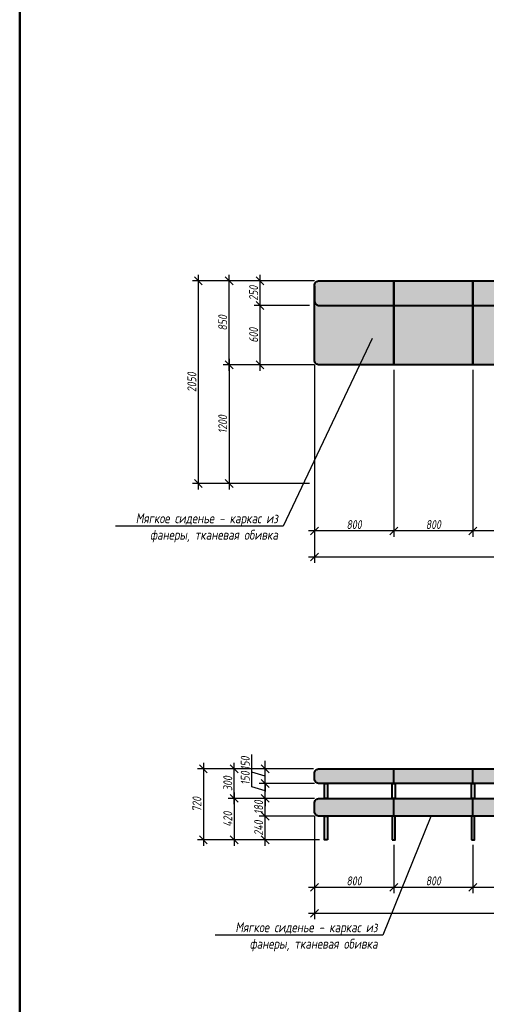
# Model space of a CAD drawing. Header units: millimetres. Extents: x 42571 to 146629, y -34435 to 73146.
# Tile 77 of 93: x 87119 to 91829, y 4247 to 14198. Entities that reach past the tile are written whole.
import ezdxf
from ezdxf import colors
from ezdxf.entities.mleader import LeaderData, LeaderLine
from ezdxf.math import Vec2, Vec3

# ---------------------------------------------------------------- set-up
doc = ezdxf.new("R2010")
doc.units = ezdxf.units.MM
doc.layers.get('Defpoints').update_dxf_attribs({"color": 31})
doc.layers.add('dim_meb', color=7, linetype='Continuous', lineweight=5)
doc.layers.add('wall_obm', color=172, linetype='Continuous', lineweight=40)
doc.styles.add('fl_iso paper', font='isocpeur.ttf', dxfattribs={"width": 0.8, "oblique": 10})
doc.dimstyles.new('In tre 1_50', dxfattribs={"dimtxt": 90, "dimasz": 80, "dimexe": 60, "dimexo": 50, "dimgap": 20, "dimtad": 1, "dimdec": 0, "dimrnd": 5, "dimzin": 0, "dimdsep": 46, "dimtxsty": 'fl_iso paper', "dimblk": 'OBLIQUE', "dimcen": 0, "dimdle": 60, "dimadec": 0, "dimazin": 0, "dimtfac": 1, "dimtdec": 0, "dimtofl": 0, "dimtmove": 1, "dimatfit": 1, "dimfxl": 40, "dimtolj": 1, "dimtzin": 0, "dimarcsym": 1})

# ---------------------------------------------------------------- blocks, each defined once
blk = doc.blocks.new('_Oblique')
at = {"color": 0, "linetype": 'ByBlock', "lineweight": -2}
blk.add_line((-0.5, -0.5), (0.5, 0.5), dxfattribs=at)
blk = doc.blocks.new('*D679')
at = {"layer": 'Defpoints', "color": 0, "transparency": 16777216}
for p in [(90094.8, 10759.1), (95544.8, 10559.1), (95544.8, 8767.6)]:
    blk.add_point(p, dxfattribs=at)
at = {"layer": 'dim_meb', "color": 0, "lineweight": -2, "transparency": 16777216}
for p, q in [((90094.8, 10709.1), (90094.8, 8707.6)), ((95544.8, 10509.1), (95544.8, 8707.6)), ((90034.8, 8767.6), (95604.8, 8767.6))]:
    blk.add_line(p, q, dxfattribs=at)
at = {"layer": 'dim_meb', "color": 0, "lineweight": -2, "transparency": 16777216, "xscale": 80, "yscale": 80, "zscale": 80, "rotation": 180}
blk.add_blockref('_Oblique', (90094.8, 8767.6), dxfattribs=at)
at = {"layer": 'dim_meb', "color": 0, "lineweight": -2, "transparency": 16777216, "xscale": 80, "yscale": 80, "zscale": 80}
blk.add_blockref('_Oblique', (95544.8, 8767.6), dxfattribs=at)
at = {"layer": 'dim_meb', "color": 0, "transparency": 16777216, "insert": (92819.8, 8832.6), "char_height": 90, "attachment_point": 5, "style": 'fl_iso paper'}
blk.add_mtext('\\A1;5450', dxfattribs=at)
blk = doc.blocks.new('*D700')
at = {"layer": 'Defpoints', "color": 0, "transparency": 16777216}
for p in [(89596, 6148.4), (90144.8, 6148.4), (90194.8, 5908.4)]:
    blk.add_point(p, dxfattribs=at)
at = {"layer": 'dim_meb', "color": 0, "lineweight": -2, "transparency": 16777216}
for p, q in [((89596, 5848.4), (89596, 6208.4)), ((90094.8, 6148.4), (89536, 6148.4)), ((90144.8, 5908.4), (89536, 5908.4))]:
    blk.add_line(p, q, dxfattribs=at)
at = {"layer": 'dim_meb', "color": 0, "lineweight": -2, "transparency": 16777216, "xscale": 80, "yscale": 80, "zscale": 80}
for p, rotation in [((89596, 6148.4), 90), ((89596, 5908.4), 270)]:
    blk.add_blockref('_Oblique', p, dxfattribs=dict(at, rotation=rotation))
at = {"layer": 'dim_meb', "color": 0, "transparency": 16777216, "insert": (89531, 6028.4), "char_height": 90, "attachment_point": 5, "rotation": 90, "style": 'fl_iso paper'}
blk.add_mtext('\\A1;240', dxfattribs=at)
blk = doc.blocks.new('*D701')
at = {"layer": 'Defpoints', "color": 0, "transparency": 16777216}
for p in [(89596, 6328.4), (90144.8, 6328.4), (90144.8, 6148.4)]:
    blk.add_point(p, dxfattribs=at)
at = {"layer": 'dim_meb', "color": 0, "lineweight": -2, "transparency": 16777216}
for p, q in [((89596, 6088.4), (89596, 6388.4)), ((90094.8, 6328.4), (89536, 6328.4)), ((90094.8, 6148.4), (89536, 6148.4))]:
    blk.add_line(p, q, dxfattribs=at)
at = {"layer": 'dim_meb', "color": 0, "lineweight": -2, "transparency": 16777216, "xscale": 80, "yscale": 80, "zscale": 80}
for p, rotation in [((89596, 6328.4), 90), ((89596, 6148.4), 270)]:
    blk.add_blockref('_Oblique', p, dxfattribs=dict(at, rotation=rotation))
at = {"layer": 'dim_meb', "color": 0, "transparency": 16777216, "insert": (89531, 6238.4), "char_height": 90, "attachment_point": 5, "rotation": 90, "style": 'fl_iso paper'}
blk.add_mtext('\\A1;180', dxfattribs=at)
blk = doc.blocks.new('*D702')
at = {"layer": 'Defpoints', "color": 0, "transparency": 16777216}
for p in [(89596, 6478.4), (90144.8, 6478.4), (90144.8, 6328.4)]:
    blk.add_point(p, dxfattribs=at)
at = {"layer": 'dim_meb', "color": 0, "lineweight": -2, "transparency": 16777216}
for p, q in [((89461, 6443.9), (89461, 6622.1)), ((90094.8, 6478.4), (89536, 6478.4)), ((89596, 6478.4), (89596, 6558.4)), ((89596, 6328.4), (89596, 6478.4)), ((89596, 6403.4), (89461, 6443.9)), ((90094.8, 6328.4), (89536, 6328.4)), ((89596, 6328.4), (89596, 6248.4))]:
    blk.add_line(p, q, dxfattribs=at)
at = {"layer": 'dim_meb', "color": 0, "lineweight": -2, "transparency": 16777216, "xscale": 80, "yscale": 80, "zscale": 80}
for p, rotation in [((89596, 6478.4), 270), ((89596, 6328.4), 90)]:
    blk.add_blockref('_Oblique', p, dxfattribs=dict(at, rotation=rotation))
at = {"layer": 'dim_meb', "color": 0, "transparency": 16777216, "insert": (89396, 6533), "char_height": 90, "attachment_point": 5, "rotation": 90, "style": 'fl_iso paper'}
blk.add_mtext('\\A1;150', dxfattribs=at)
blk = doc.blocks.new('*D703')
at = {"layer": 'Defpoints', "color": 0, "transparency": 16777216}
for p in [(89596, 6627.7), (90136.4, 6627.7), (90144.8, 6478.4)]:
    blk.add_point(p, dxfattribs=at)
at = {"layer": 'dim_meb', "color": 0, "lineweight": -2, "transparency": 16777216}
for p, q in [((89461, 6593.5), (89461, 6771.8)), ((89596, 6627.7), (89596, 6707.7)), ((89596, 6553), (89461, 6593.5)), ((90086.4, 6627.7), (89536, 6627.7)), ((89596, 6478.4), (89596, 6627.7)), ((90094.8, 6478.4), (89536, 6478.4)), ((89596, 6478.4), (89596, 6398.4))]:
    blk.add_line(p, q, dxfattribs=at)
at = {"layer": 'dim_meb', "color": 0, "lineweight": -2, "transparency": 16777216, "xscale": 80, "yscale": 80, "zscale": 80}
for p, rotation in [((89596, 6627.7), 270), ((89596, 6478.4), 90)]:
    blk.add_blockref('_Oblique', p, dxfattribs=dict(at, rotation=rotation))
at = {"layer": 'dim_meb', "color": 0, "transparency": 16777216, "insert": (89396, 6682.7), "char_height": 90, "attachment_point": 5, "rotation": 90, "style": 'fl_iso paper'}
blk.add_mtext('\\A1;150', dxfattribs=at)
blk = doc.blocks.new('*D704')
at = {"layer": 'Defpoints', "color": 0, "transparency": 16777216}
for p in [(90144.8, 6328.4), (89284.6, 5908.4), (90194.8, 5908.4)]:
    blk.add_point(p, dxfattribs=at)
at = {"layer": 'dim_meb', "color": 0, "lineweight": -2, "transparency": 16777216}
for p, q in [((89284.6, 6388.4), (89284.6, 5848.4)), ((90094.8, 6328.4), (89224.6, 6328.4)), ((90144.8, 5908.4), (89224.6, 5908.4))]:
    blk.add_line(p, q, dxfattribs=at)
at = {"layer": 'dim_meb', "color": 0, "lineweight": -2, "transparency": 16777216, "xscale": 80, "yscale": 80, "zscale": 80}
for p, rotation in [((89284.6, 6328.4), 90), ((89284.6, 5908.4), 270)]:
    blk.add_blockref('_Oblique', p, dxfattribs=dict(at, rotation=rotation))
at = {"layer": 'dim_meb', "color": 0, "transparency": 16777216, "insert": (89219.6, 6118.4), "char_height": 90, "attachment_point": 5, "rotation": 90, "style": 'fl_iso paper'}
blk.add_mtext('\\A1;420', dxfattribs=at)
blk = doc.blocks.new('*D705')
at = {"layer": 'Defpoints', "color": 0, "transparency": 16777216}
for p in [(89284.6, 6627.7), (89659.7, 6627.7), (89659.7, 6328.4)]:
    blk.add_point(p, dxfattribs=at)
at = {"layer": 'dim_meb', "color": 0, "lineweight": -2, "transparency": 16777216}
for p, q in [((89284.6, 6268.4), (89284.6, 6687.7)), ((89609.7, 6627.7), (89224.6, 6627.7)), ((89609.7, 6328.4), (89224.6, 6328.4))]:
    blk.add_line(p, q, dxfattribs=at)
at = {"layer": 'dim_meb', "color": 0, "lineweight": -2, "transparency": 16777216, "xscale": 80, "yscale": 80, "zscale": 80}
for p, rotation in [((89284.6, 6627.7), 90), ((89284.6, 6328.4), 270)]:
    blk.add_blockref('_Oblique', p, dxfattribs=dict(at, rotation=rotation))
at = {"layer": 'dim_meb', "color": 0, "transparency": 16777216, "insert": (89219.6, 6478), "char_height": 90, "attachment_point": 5, "rotation": 90, "style": 'fl_iso paper'}
blk.add_mtext('\\A1;300', dxfattribs=at)
blk = doc.blocks.new('*D706')
at = {"layer": 'Defpoints', "color": 0, "transparency": 16777216}
for p in [(89811.2, 6627.7), (88973.2, 5908.4), (89840.4, 5908.4)]:
    blk.add_point(p, dxfattribs=at)
at = {"layer": 'dim_meb', "color": 0, "lineweight": -2, "transparency": 16777216}
for p, q in [((88973.2, 6687.7), (88973.2, 5848.4)), ((89761.2, 6627.7), (88913.2, 6627.7)), ((89790.4, 5908.4), (88913.2, 5908.4))]:
    blk.add_line(p, q, dxfattribs=at)
at = {"layer": 'dim_meb', "color": 0, "lineweight": -2, "transparency": 16777216, "xscale": 80, "yscale": 80, "zscale": 80}
for p, rotation in [((88973.2, 6627.7), 90), ((88973.2, 5908.4), 270)]:
    blk.add_blockref('_Oblique', p, dxfattribs=dict(at, rotation=rotation))
at = {"layer": 'dim_meb', "color": 0, "transparency": 16777216, "insert": (88908.2, 6268), "char_height": 90, "attachment_point": 5, "rotation": 90, "style": 'fl_iso paper'}
blk.add_mtext('\\A1;720', dxfattribs=at)
blk = doc.blocks.new('*D708')
at = {"layer": 'Defpoints', "color": 0, "transparency": 16777216}
for p in [(90094.8, 6198.4), (90894.8, 5908.4), (90894.8, 5429.7)]:
    blk.add_point(p, dxfattribs=at)
at = {"layer": 'dim_meb', "color": 0, "lineweight": -2, "transparency": 16777216}
for p, q in [((90094.8, 6148.4), (90094.8, 5369.7)), ((90894.8, 5858.4), (90894.8, 5369.7)), ((90034.8, 5429.7), (90954.8, 5429.7))]:
    blk.add_line(p, q, dxfattribs=at)
at = {"layer": 'dim_meb', "color": 0, "lineweight": -2, "transparency": 16777216, "xscale": 80, "yscale": 80, "zscale": 80, "rotation": 180}
blk.add_blockref('_Oblique', (90094.8, 5429.7), dxfattribs=at)
at = {"layer": 'dim_meb', "color": 0, "lineweight": -2, "transparency": 16777216, "xscale": 80, "yscale": 80, "zscale": 80}
blk.add_blockref('_Oblique', (90894.8, 5429.7), dxfattribs=at)
at = {"layer": 'dim_meb', "color": 0, "transparency": 16777216, "insert": (90494.8, 5494.7), "char_height": 90, "attachment_point": 5, "style": 'fl_iso paper'}
blk.add_mtext('\\A1;800', dxfattribs=at)
blk = doc.blocks.new('*D709')
at = {"layer": 'Defpoints', "color": 0, "transparency": 16777216}
for p in [(90894.8, 5908.4), (91694.8, 5908.4), (91694.8, 5429.7)]:
    blk.add_point(p, dxfattribs=at)
at = {"layer": 'dim_meb', "color": 0, "lineweight": -2, "transparency": 16777216}
for p, q in [((90894.8, 5858.4), (90894.8, 5369.7)), ((91694.8, 5858.4), (91694.8, 5369.7)), ((90834.8, 5429.7), (91754.8, 5429.7))]:
    blk.add_line(p, q, dxfattribs=at)
at = {"layer": 'dim_meb', "color": 0, "lineweight": -2, "transparency": 16777216, "xscale": 80, "yscale": 80, "zscale": 80, "rotation": 180}
blk.add_blockref('_Oblique', (90894.8, 5429.7), dxfattribs=at)
at = {"layer": 'dim_meb', "color": 0, "lineweight": -2, "transparency": 16777216, "xscale": 80, "yscale": 80, "zscale": 80}
blk.add_blockref('_Oblique', (91694.8, 5429.7), dxfattribs=at)
at = {"layer": 'dim_meb', "color": 0, "transparency": 16777216, "insert": (91294.8, 5494.7), "char_height": 90, "attachment_point": 5, "style": 'fl_iso paper'}
blk.add_mtext('\\A1;800', dxfattribs=at)
blk = doc.blocks.new('*D710')
at = {"layer": 'Defpoints', "color": 0, "transparency": 16777216}
for p in [(91694.8, 5908.4), (92494.8, 5908.4), (92494.8, 5429.7)]:
    blk.add_point(p, dxfattribs=at)
at = {"layer": 'dim_meb', "color": 0, "lineweight": -2, "transparency": 16777216}
for p, q in [((91694.8, 5858.4), (91694.8, 5369.7)), ((92494.8, 5858.4), (92494.8, 5369.7)), ((91634.8, 5429.7), (92554.8, 5429.7))]:
    blk.add_line(p, q, dxfattribs=at)
at = {"layer": 'dim_meb', "color": 0, "lineweight": -2, "transparency": 16777216, "xscale": 80, "yscale": 80, "zscale": 80, "rotation": 180}
blk.add_blockref('_Oblique', (91694.8, 5429.7), dxfattribs=at)
at = {"layer": 'dim_meb', "color": 0, "lineweight": -2, "transparency": 16777216, "xscale": 80, "yscale": 80, "zscale": 80}
blk.add_blockref('_Oblique', (92494.8, 5429.7), dxfattribs=at)
at = {"layer": 'dim_meb', "color": 0, "transparency": 16777216, "insert": (92094.8, 5494.7), "char_height": 90, "attachment_point": 5, "style": 'fl_iso paper'}
blk.add_mtext('\\A1;800', dxfattribs=at)
blk = doc.blocks.new('*D707')
at = {"layer": 'Defpoints', "color": 0, "transparency": 16777216}
for p in [(90094.8, 6198.4), (95544.8, 6198.4), (95544.8, 5166.9)]:
    blk.add_point(p, dxfattribs=at)
at = {"layer": 'dim_meb', "color": 0, "lineweight": -2, "transparency": 16777216}
for p, q in [((90094.8, 6148.4), (90094.8, 5106.9)), ((95544.8, 6148.4), (95544.8, 5106.9)), ((90034.8, 5166.9), (95604.8, 5166.9))]:
    blk.add_line(p, q, dxfattribs=at)
at = {"layer": 'dim_meb', "color": 0, "lineweight": -2, "transparency": 16777216, "xscale": 80, "yscale": 80, "zscale": 80, "rotation": 180}
blk.add_blockref('_Oblique', (90094.8, 5166.9), dxfattribs=at)
at = {"layer": 'dim_meb', "color": 0, "lineweight": -2, "transparency": 16777216, "xscale": 80, "yscale": 80, "zscale": 80}
blk.add_blockref('_Oblique', (95544.8, 5166.9), dxfattribs=at)
at = {"layer": 'dim_meb', "color": 0, "transparency": 16777216, "insert": (92819.8, 5231.9), "char_height": 90, "attachment_point": 5, "style": 'fl_iso paper'}
blk.add_mtext('\\A1;5450', dxfattribs=at)
blk = doc.blocks.new('*D1155')
at = {"layer": 'Defpoints', "color": 0, "transparency": 16777216}
for p in [(90093.6, 11559.1), (89544.8, 11309.1), (90093.6, 11309.1)]:
    blk.add_point(p, dxfattribs=at)
at = {"layer": 'dim_meb', "color": 0, "lineweight": -2, "transparency": 16777216}
for p, q in [((90043.6, 11559.1), (89484.8, 11559.1)), ((89544.8, 11619.1), (89544.8, 11249.1)), ((90043.6, 11309.1), (89484.8, 11309.1))]:
    blk.add_line(p, q, dxfattribs=at)
at = {"layer": 'dim_meb', "color": 0, "lineweight": -2, "transparency": 16777216, "xscale": 80, "yscale": 80, "zscale": 80}
for p, rotation in [((89544.8, 11559.1), 90), ((89544.8, 11309.1), 270)]:
    blk.add_blockref('_Oblique', p, dxfattribs=dict(at, rotation=rotation))
at = {"layer": 'dim_meb', "color": 0, "transparency": 16777216, "insert": (89479.8, 11434.1), "char_height": 90, "attachment_point": 5, "rotation": 90, "style": 'fl_iso paper'}
blk.add_mtext('\\A1;250', dxfattribs=at)
blk = doc.blocks.new('*D1156')
at = {"layer": 'Defpoints', "color": 0, "transparency": 16777216}
for p in [(90093.6, 11309.1), (89544.8, 10709.1), (90093.6, 10709.1)]:
    blk.add_point(p, dxfattribs=at)
at = {"layer": 'dim_meb', "color": 0, "lineweight": -2, "transparency": 16777216}
for p, q in [((89544.8, 11369.1), (89544.8, 10649.1)), ((90043.6, 11309.1), (89484.8, 11309.1)), ((90043.6, 10709.1), (89484.8, 10709.1))]:
    blk.add_line(p, q, dxfattribs=at)
at = {"layer": 'dim_meb', "color": 0, "lineweight": -2, "transparency": 16777216, "xscale": 80, "yscale": 80, "zscale": 80}
for p, rotation in [((89544.8, 11309.1), 90), ((89544.8, 10709.1), 270)]:
    blk.add_blockref('_Oblique', p, dxfattribs=dict(at, rotation=rotation))
at = {"layer": 'dim_meb', "color": 0, "transparency": 16777216, "insert": (89479.8, 11009.1), "char_height": 90, "attachment_point": 5, "rotation": 90, "style": 'fl_iso paper'}
blk.add_mtext('\\A1;600', dxfattribs=at)
blk = doc.blocks.new('*D1157')
at = {"layer": 'Defpoints', "color": 0, "transparency": 16777216}
for p in [(89233.4, 11559.1), (90144.8, 11559.1), (90144.8, 10709.1)]:
    blk.add_point(p, dxfattribs=at)
at = {"layer": 'dim_meb', "color": 0, "lineweight": -2, "transparency": 16777216}
for p, q in [((90094.8, 11559.1), (89173.4, 11559.1)), ((89233.4, 10649.1), (89233.4, 11619.1)), ((90094.8, 10709.1), (89173.4, 10709.1))]:
    blk.add_line(p, q, dxfattribs=at)
at = {"layer": 'dim_meb', "color": 0, "lineweight": -2, "transparency": 16777216, "xscale": 80, "yscale": 80, "zscale": 80}
for p, rotation in [((89233.4, 11559.1), 90), ((89233.4, 10709.1), 270)]:
    blk.add_blockref('_Oblique', p, dxfattribs=dict(at, rotation=rotation))
at = {"layer": 'dim_meb', "color": 0, "transparency": 16777216, "insert": (89168.4, 11134.1), "char_height": 90, "attachment_point": 5, "rotation": 90, "style": 'fl_iso paper'}
blk.add_mtext('\\A1;850', dxfattribs=at)
blk = doc.blocks.new('*D1153')
at = {"layer": 'Defpoints', "color": 0, "transparency": 16777216}
for p in [(89782.2, 10709.1), (89233.4, 9509.1), (90093.6, 9509.1)]:
    blk.add_point(p, dxfattribs=at)
at = {"layer": 'dim_meb', "color": 0, "lineweight": -2, "transparency": 16777216}
for p, q in [((89233.4, 10769.1), (89233.4, 9449.1)), ((89732.2, 10709.1), (89173.4, 10709.1)), ((90043.6, 9509.1), (89173.4, 9509.1))]:
    blk.add_line(p, q, dxfattribs=at)
at = {"layer": 'dim_meb', "color": 0, "lineweight": -2, "transparency": 16777216, "xscale": 80, "yscale": 80, "zscale": 80}
for p, rotation in [((89233.4, 10709.1), 90), ((89233.4, 9509.1), 270)]:
    blk.add_blockref('_Oblique', p, dxfattribs=dict(at, rotation=rotation))
at = {"layer": 'dim_meb', "color": 0, "transparency": 16777216, "insert": (89168.4, 10109.1), "char_height": 90, "attachment_point": 5, "rotation": 90, "style": 'fl_iso paper'}
blk.add_mtext('\\A1;1200', dxfattribs=at)
blk = doc.blocks.new('*D1154')
at = {"layer": 'Defpoints', "color": 0, "transparency": 16777216}
for p in [(89470.8, 11559.1), (88922, 9509.1), (89725.4, 9509.1)]:
    blk.add_point(p, dxfattribs=at)
at = {"layer": 'dim_meb', "color": 0, "lineweight": -2, "transparency": 16777216}
for p, q in [((89420.8, 11559.1), (88862, 11559.1)), ((88922, 11619.1), (88922, 9449.1)), ((89675.4, 9509.1), (88862, 9509.1))]:
    blk.add_line(p, q, dxfattribs=at)
at = {"layer": 'dim_meb', "color": 0, "lineweight": -2, "transparency": 16777216, "xscale": 80, "yscale": 80, "zscale": 80}
for p, rotation in [((88922, 11559.1), 90), ((88922, 9509.1), 270)]:
    blk.add_blockref('_Oblique', p, dxfattribs=dict(at, rotation=rotation))
at = {"layer": 'dim_meb', "color": 0, "transparency": 16777216, "insert": (88857, 10534.1), "char_height": 90, "attachment_point": 5, "rotation": 90, "style": 'fl_iso paper'}
blk.add_mtext('\\A1;2050', dxfattribs=at)
blk = doc.blocks.new('*D1161')
at = {"layer": 'Defpoints', "color": 0, "transparency": 16777216}
for p in [(91694.8, 10709.1), (92494.8, 10709.1), (91694.8, 9030.4)]:
    blk.add_point(p, dxfattribs=at)
at = {"layer": 'dim_meb', "color": 0, "lineweight": -2, "transparency": 16777216}
for p, q in [((91694.8, 10659.1), (91694.8, 8970.4)), ((92494.8, 10659.1), (92494.8, 8970.4)), ((92554.8, 9030.4), (91634.8, 9030.4))]:
    blk.add_line(p, q, dxfattribs=at)
at = {"layer": 'dim_meb', "color": 0, "lineweight": -2, "transparency": 16777216, "xscale": 80, "yscale": 80, "zscale": 80, "rotation": 180}
blk.add_blockref('_Oblique', (91694.8, 9030.4), dxfattribs=at)
at = {"layer": 'dim_meb', "color": 0, "lineweight": -2, "transparency": 16777216, "xscale": 80, "yscale": 80, "zscale": 80}
blk.add_blockref('_Oblique', (92494.8, 9030.4), dxfattribs=at)
at = {"layer": 'dim_meb', "color": 0, "transparency": 16777216, "insert": (92094.8, 9095.4), "char_height": 90, "attachment_point": 5, "style": 'fl_iso paper'}
blk.add_mtext('\\A1;800', dxfattribs=at)
blk = doc.blocks.new('*D1162')
at = {"layer": 'Defpoints', "color": 0, "transparency": 16777216}
for p in [(90094.8, 10709.1), (90894.8, 10709.1), (90094.8, 9030.4)]:
    blk.add_point(p, dxfattribs=at)
at = {"layer": 'dim_meb', "color": 0, "lineweight": -2, "transparency": 16777216}
for p, q in [((90094.8, 10659.1), (90094.8, 8970.4)), ((90894.8, 10659.1), (90894.8, 8970.4)), ((90954.8, 9030.4), (90034.8, 9030.4))]:
    blk.add_line(p, q, dxfattribs=at)
at = {"layer": 'dim_meb', "color": 0, "lineweight": -2, "transparency": 16777216, "xscale": 80, "yscale": 80, "zscale": 80, "rotation": 180}
blk.add_blockref('_Oblique', (90094.8, 9030.4), dxfattribs=at)
at = {"layer": 'dim_meb', "color": 0, "lineweight": -2, "transparency": 16777216, "xscale": 80, "yscale": 80, "zscale": 80}
blk.add_blockref('_Oblique', (90894.8, 9030.4), dxfattribs=at)
at = {"layer": 'dim_meb', "color": 0, "transparency": 16777216, "insert": (90494.8, 9095.4), "char_height": 90, "attachment_point": 5, "style": 'fl_iso paper'}
blk.add_mtext('\\A1;800', dxfattribs=at)
blk = doc.blocks.new('*D2074')
at = {"layer": 'Defpoints', "color": 0, "transparency": 16777216}
for p in [(90894.8, 10709.1), (91694.8, 10709.1), (90894.8, 9030.4)]:
    blk.add_point(p, dxfattribs=at)
at = {"layer": 'dim_meb', "color": 0, "lineweight": -2, "transparency": 16777216}
for p, q in [((90894.8, 10659.1), (90894.8, 8970.4)), ((91694.8, 10659.1), (91694.8, 8970.4)), ((91754.8, 9030.4), (90834.8, 9030.4))]:
    blk.add_line(p, q, dxfattribs=at)
at = {"layer": 'dim_meb', "color": 0, "lineweight": -2, "transparency": 16777216, "xscale": 80, "yscale": 80, "zscale": 80, "rotation": 180}
blk.add_blockref('_Oblique', (90894.8, 9030.4), dxfattribs=at)
at = {"layer": 'dim_meb', "color": 0, "lineweight": -2, "transparency": 16777216, "xscale": 80, "yscale": 80, "zscale": 80}
blk.add_blockref('_Oblique', (91694.8, 9030.4), dxfattribs=at)
at = {"layer": 'dim_meb', "color": 0, "transparency": 16777216, "insert": (91294.8, 9095.4), "char_height": 90, "attachment_point": 5, "style": 'fl_iso paper'}
blk.add_mtext('\\A1;800', dxfattribs=at)

msp = doc.modelspace()

# ---------------------------------------------------------------- hatches: boundary and pattern name
at = {"layer": 'dim_meb', "linetype": 'ByBlock', "true_color": 0xc0ada0, "transparency": 33554534}
h = msp.add_hatch(color=253, dxfattribs=at)
h.dxf.hatch_style = 2
h.paths.add_polyline_path([(90894.8, 11559.1), (90144.8, 11559.1, 0.414214), (90094.8, 11509.1), (90094.8, 11359.1, 0.414214), (90144.8, 11309.1), (90894.8, 11309.1)])
h.paths.add_polyline_path([(90894.8, 11309.1), (90144.8, 11309.1, -0.414214), (90094.8, 11359.1), (90094.8, 10759.1, 0.414214), (90144.8, 10709.1), (90894.8, 10709.1)])
h.paths.add_polyline_path([(91694.8, 11559.1), (90894.8, 11559.1), (90894.8, 11309.1), (91694.8, 11309.1)])
h.paths.add_polyline_path([(91694.8, 11309.1), (90894.8, 11309.1), (90894.8, 10709.1), (91694.8, 10709.1)])
h.paths.add_polyline_path([(92494.8, 11559.1), (91694.8, 11559.1), (91694.8, 11309.1), (92494.8, 11309.1)])
h.paths.add_polyline_path([(92494.8, 11309.1), (91694.8, 11309.1), (91694.8, 10709.1), (92494.8, 10709.1)])
h.paths.add_polyline_path([(93294.8, 11559.1), (92494.8, 11559.1), (92494.8, 11309.1), (93294.8, 11309.1)])
h.paths.add_polyline_path([(93294.8, 11309.1), (92494.8, 11309.1), (92494.8, 10709.1), (93294.8, 10709.1)])
h.paths.add_polyline_path([(93294.8, 11559.1), (93294.8, 11309.1, -0.414214), (94044.8, 10559.1, 0.414214), (94494.8, 10109.1), (94494.8, 10359.1, -0.414214), (94294.8, 10559.1, 0.414214)])
h.paths.add_polyline_path([(93294.8, 11309.1), (93294.8, 10709.1, -0.414214), (93444.8, 10559.1, 0.414214), (94494.8, 9509.1), (94494.8, 10109.1, -0.414214), (94044.8, 10559.1, 0.414214)])
h.paths.add_polyline_path([(94944.8, 10559.1), (94694.8, 10559.1, -0.414214), (94494.8, 10359.1), (94494.8, 10109.1, 0.414214)], flags=17)
h.paths.add_polyline_path([(95544.8, 10559.1), (94944.8, 10559.1, -0.414214), (94494.8, 10109.1), (94494.8, 9509.1, 0.414214)])
h.paths.add_polyline_path([(93714, 10891.6), (93927.6, 11087.5), (93810.1, 11271.8), (93596.5, 11076)], flags=24)
h.paths.add_polyline_path([(94275, 10117.8), (94275, 10314), (94059.6, 10351.9), (94059.6, 10155.7)], flags=24)
h.paths.add_polyline_path([(93821.9, 9945.3), (94044, 10131.4), (93934.8, 10320.8), (93712.7, 10134.7)], flags=24)
h.paths.add_polyline_path([(94275, 9692.8), (94275, 9889), (94059.6, 9926.9), (94059.6, 9730.7)], flags=24)
h.paths.add_polyline_path([(94917.7, 10154.8), (95139.8, 9968.6), (95307.2, 10109.3), (95085.1, 10295.4)], flags=24)
h = msp.add_hatch(color=253, dxfattribs=at)
h.dxf.hatch_style = 1
edge = h.paths.add_edge_path()
edge.add_line((90144.8, 6628.4), (94894.8, 6628.4))
edge.add_arc((94894.8, 6578.4), 50, 0, 90, ccw=False)
edge.add_line((94944.8, 6578.4), (94944.8, 6528.4))
edge.add_arc((94894.8, 6528.4), 50, -90, 0, ccw=False)
edge.add_line((94894.8, 6478.4), (90144.8, 6478.4))
edge.add_arc((90144.8, 6528.4), 50, 180, 270, ccw=False)
edge.add_line((90094.8, 6528.4), (90094.8, 6578.4))
edge.add_arc((90144.8, 6578.4), 50, 90, 180, ccw=False)
edge = h.paths.add_edge_path()
edge.add_line((90144.8, 6328.4), (95494.8, 6328.4))
edge.add_arc((95494.8, 6278.4), 50, 0, 90, ccw=False)
edge.add_line((95544.8, 6278.4), (95544.8, 6198.4))
edge.add_arc((95494.8, 6198.4), 50, -90, 0, ccw=False)
edge.add_line((95494.8, 6148.4), (90144.8, 6148.4))
edge.add_arc((90144.8, 6198.4), 50, 180, 270, ccw=False)
edge.add_line((90094.8, 6198.4), (90094.8, 6278.4))
edge.add_arc((90144.8, 6278.4), 50, 90, 180, ccw=False)

# ---------------------------------------------------------------- linework, layer by layer
at = {"color": 5, "lineweight": 50}
msp.add_lwpolyline([(87119.1, 16851), (108807.5, 16851), (108807.5, -4706.8), (87119.1, -4706.8)], close=True, dxfattribs=at)
at = {"layer": 'wall_obm', "linetype": 'ByBlock'}
for points in [[(90894.8, 10709.1), (90144.8, 10709.1, -0.414214), (90094.8, 10759.1), (90094.8, 11509.1, -0.414214), (90144.8, 11559.1), (90894.8, 11559.1)], [(90094.8, 11509.1), (90094.8, 11359.1, 0.414214), (90144.8, 11309.1), (90894.8, 11309.1)]]:
    msp.add_lwpolyline(points, format="xyb", dxfattribs=at)
for points in [[(90894.8, 11559.1), (90894.8, 10709.1)], [(91694.8, 10709.1), (91694.8, 11559.1)], [(90894.8, 11309.1), (91694.8, 11309.1)], [(91694.8, 11309.1), (92494.8, 11309.1)], [(90894.8, 6478.4), (90894.8, 6628.4)], [(91694.8, 6478.4), (91694.8, 6628.4)], [(90894.8, 6148.4), (90894.8, 6328.4)], [(91694.8, 6148.4), (91694.8, 6328.4)]]:
    msp.add_lwpolyline(points, dxfattribs=at)
for points in [[(91694.8, 10709.1), (90894.8, 10709.1), (90894.8, 11559.1), (91694.8, 11559.1)], [(92494.8, 10709.1), (91694.8, 10709.1), (91694.8, 11559.1), (92494.8, 11559.1)], [(90226.8, 6328.4), (90194.8, 6328.4), (90194.8, 6478.4), (90226.8, 6478.4)], [(90910.8, 6328.4), (90878.8, 6328.4), (90878.8, 6478.4), (90910.8, 6478.4)], [(91710.8, 6328.4), (91678.8, 6328.4), (91678.8, 6478.4), (91710.8, 6478.4)], [(90226.8, 5908.4), (90194.8, 5908.4), (90194.8, 6148.4), (90226.8, 6148.4)], [(90878.8, 5908.4), (90910.8, 5908.4), (90910.8, 6148.4), (90878.8, 6148.4)], [(91678.8, 5908.4), (91710.8, 5908.4), (91710.8, 6148.4), (91678.8, 6148.4)]]:
    msp.add_lwpolyline(points, close=True, dxfattribs=at)
for points in [[(90144.8, 6628.4), (94894.8, 6628.4, -0.414214), (94944.8, 6578.4), (94944.8, 6528.4, -0.414214), (94894.8, 6478.4), (90144.8, 6478.4, -0.414214), (90094.8, 6528.4), (90094.8, 6578.4, -0.414214)], [(90144.8, 6328.4), (95494.8, 6328.4, -0.414214), (95544.8, 6278.4), (95544.8, 6198.4, -0.414214), (95494.8, 6148.4), (90144.8, 6148.4, -0.414214), (90094.8, 6198.4), (90094.8, 6278.4, -0.414214)]]:
    msp.add_lwpolyline(points, format="xyb", close=True, dxfattribs=at)

# ---------------------------------------------------------------- dimensions: what is measured, and where the dimension line sits
at = {"layer": 'dim_meb'}
for base, p1, p2, picture, middle in [((88922, 9509.1), (89470.8, 11559.1), (89725.4, 9509.1), '*D1154', (88857, 10534.1)), ((89233.4, 11559.1), (90144.8, 10709.1), (90144.8, 11559.1), '*D1157', (89168.4, 11134.1)), ((89544.8, 11309.1), (90093.6, 11559.1), (90093.6, 11309.1), '*D1155', (89479.8, 11434.1)), ((89544.8, 10709.1), (90093.6, 11309.1), (90093.6, 10709.1), '*D1156', (89479.8, 11009.1)), ((89233.4, 9509.1), (89782.2, 10709.1), (90093.6, 9509.1), '*D1153', (89168.4, 10109.1)), ((89596, 6627.7), (90144.8, 6478.4), (90136.4, 6627.7), '*D703', (89396, 6613.5)), ((88973.2, 5908.4), (89811.2, 6627.7), (89840.4, 5908.4), '*D706', (88908.2, 6268)), ((89284.6, 6627.7), (89659.7, 6328.4), (89659.7, 6627.7), '*D705', (89219.6, 6478)), ((89596, 6478.4), (90144.8, 6328.4), (90144.8, 6478.4), '*D702', (89396, 6463.9)), ((89284.6, 5908.4), (90144.8, 6328.4), (90194.8, 5908.4), '*D704', (89219.6, 6118.4)), ((89596, 6328.4), (90144.8, 6148.4), (90144.8, 6328.4), '*D701', (89531, 6238.4)), ((89596, 6148.4), (90194.8, 5908.4), (90144.8, 6148.4), '*D700', (89531, 6028.4))]:
    dim = msp.add_linear_dim(base=base, p1=p1, p2=p2, angle=90, dimstyle='In tre 1_50', dxfattribs=at)
    dim.commit()
    dim.dimension.update_dxf_attribs({"geometry": picture, "text_midpoint": middle})
for base, p1, p2, picture, middle in [((95544.8, 8767.6), (90094.8, 10759.1), (95544.8, 10559.1), '*D679', (92819.8, 8832.6)), ((90094.8, 9030.4), (90894.8, 10709.1), (90094.8, 10709.1), '*D1162', (90494.8, 9095.4)), ((90894.8, 9030.4), (91694.8, 10709.1), (90894.8, 10709.1), '*D2074', (91294.8, 9095.4)), ((91694.8, 9030.4), (92494.8, 10709.1), (91694.8, 10709.1), '*D1161', (92094.8, 9095.4)), ((90894.8, 5429.7), (90094.8, 6198.4), (90894.8, 5908.4), '*D708', (90494.8, 5494.7)), ((95544.8, 5166.9), (90094.8, 6198.4), (95544.8, 6198.4), '*D707', (92819.8, 5231.9)), ((91694.8, 5429.7), (90894.8, 5908.4), (91694.8, 5908.4), '*D709', (91294.8, 5494.7)), ((92494.8, 5429.7), (91694.8, 5908.4), (92494.8, 5908.4), '*D710', (92094.8, 5494.7))]:
    dim = msp.add_linear_dim(base=base, p1=p1, p2=p2, dimstyle='In tre 1_50', dxfattribs=at)
    dim.commit()
    dim.dimension.update_dxf_attribs({"geometry": picture, "text_midpoint": middle})

# ---------------------------------------------------------------- leaders
at = {"layer": 'dim_meb', "linetype": 'ByBlock'}
ml = msp.add_multileader_mtext('Standard', dxfattribs=at)
ml.set_content('Мягкое сиденье - каркас из фанеры, тканевая обивка', color=256, style='fl_iso paper')
ml.set_leader_properties()
ml.build(insert=Vec2(0, 0))
ml.multileader.update_dxf_attribs({"text_left_attachment_type": 6, "text_right_attachment_type": 6})
ctx = ml.context
ctx.base_point, ctx.char_height, ctx.plane_origin = Vec3(88273.1, 9078.7), 100, Vec3(89272.3, 8257.7)
ctx.left_attachment, ctx.right_attachment, ctx.text_align_type = 6, 6, 2
notes = []
notes.append((ctx, [(0, (1, 1, 0), (89779.4, 9078.7), (-1, 0), 50.5, [(1, [(90678, 10980)], 0, [])])]))
ctx.mtext.insert, ctx.mtext.width, ctx.mtext.alignment, ctx.mtext.flow_direction = Vec3(89726.9, 9208.7), 1623.797, 3, 5
ml = msp.add_multileader_mtext('Standard', dxfattribs=at)
ml.set_content('Мягкое сиденье - каркас из фанеры, тканевая обивка', color=256, style='fl_iso paper')
ml.set_leader_properties()
ml.build(insert=Vec2(0, 0))
ml.multileader.update_dxf_attribs({"text_left_attachment_type": 6, "text_right_attachment_type": 6})
ctx = ml.context
ctx.base_point, ctx.char_height, ctx.plane_origin = Vec3(89278.7, 4945.7), 100, Vec3(89627.9, 4124.8)
ctx.left_attachment, ctx.right_attachment, ctx.text_align_type = 6, 6, 2
notes.append((ctx, [(0, (1, 1, 0), (90785, 4945.7), (-1, 0), 50.5, [(1, [(91272.5, 6148.4)], 0, [])])]))
ctx.mtext.insert, ctx.mtext.width, ctx.mtext.alignment, ctx.mtext.flow_direction = Vec3(90732.5, 5075.7), 1623.797, 3, 5
for ctx, leaders in notes:
    for number, flags, end, landing, length, lines in leaders:
        leader = LeaderData()
        leader.index, (leader.has_last_leader_line, leader.has_dogleg_vector, leader.attachment_direction) = number, flags
        leader.last_leader_point, leader.dogleg_vector, leader.dogleg_length = Vec3(end), Vec3(landing), length
        for number, points, colour, breaks in lines:
            line = LeaderLine()
            line.index, line.vertices, line.color, line.breaks = number, Vec3.list(points), colors.encode_raw_color(colour), breaks
            leader.lines.append(line)
        ctx.leaders.append(leader)

doc.saveas('drawing.dxf')
